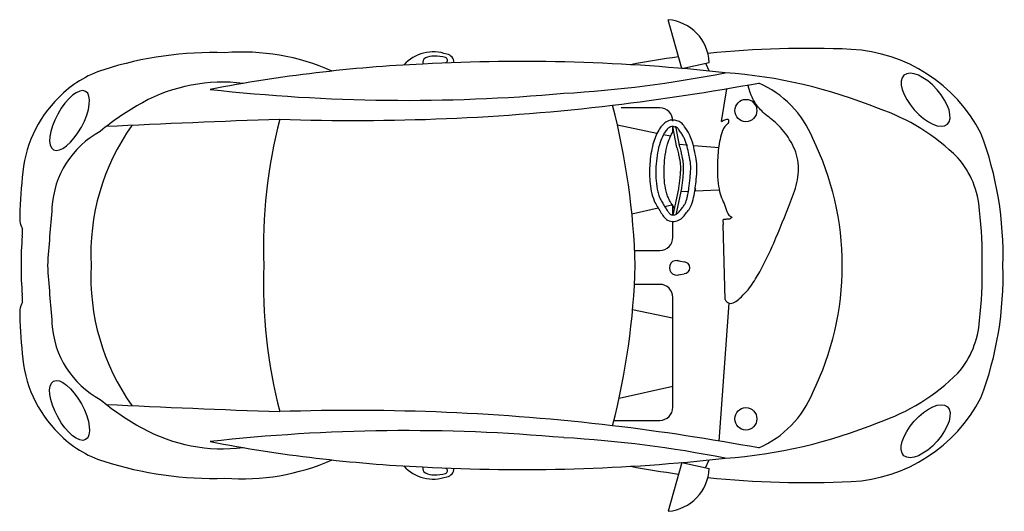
# Model space of a CAD drawing. Header units: millimetres. Extents: x 117.57 to 121.67, y 344.37 to 346.41.
import ezdxf

# ---------------------------------------------------------------- set-up
doc = ezdxf.new("R2010")
doc.units = ezdxf.units.MM

# ---------------------------------------------------------------- blocks, each defined once
blk = doc.blocks.new('newbp')
at = {"linetype": 'Continuous'}
for p, q in [((-0.912, 0.7498), (-0.8596, 0.9362)), ((-0.912, 0.7498), (-1.0167, 0.7728)), ((-1.0025, 0.7697), (-1.0163, 0.74)), ((-0.6521, 0.5886), (-0.8275, 0.5886)), ((-0.8775, 0.5386), (-0.8775, 0.1188)), ((-0.8775, 0.4593), (-0.6715, 0.5051)), ((-0.8757, 0.1981), (-0.7234, 0.1664)), ((-0.8275, 0.0688), (-0.7305, 0.0688)), ((-0.8921, 0.0336), (-0.9202, 0.028)), ((-0.8921, -0.0225), (-0.9202, -0.0169)), ((-0.9102, -0.297), (-0.8885, -0.1972)), ((-0.8992, -0.296), (-0.8775, -0.1963)), ((-0.8215, -0.2225), (-0.7208, -0.2001)), ((-0.8775, -0.2349), (-0.8466, -0.2281)), ((-0.9042, -0.4557), (-0.8885, -0.5356)), ((-0.8931, -0.4548), (-0.8775, -0.5347)), ((-0.8688, -0.4975), (-0.8412, -0.5032)), ((-0.8167, -0.5084), (-0.6653, -0.5399)), ((-1.064, -0.5534), (-1.0839, -0.6792)), ((-1.0025, -0.7763), (-1.0163, -0.7466)), ((-0.912, -0.7565), (-1.0167, -0.7795)), ((-0.912, -0.7565), (-0.8596, -0.9428))]:
    blk.add_line(p, q, dxfattribs=at)
for p, q in [((-1.0551, 0.6676), (-1.0928, 0.1407)), ((-1.0771, 0.127), (-1.0704, -0.1598)), ((-0.9627, -0.2885), (-1.0539, -0.2926)), ((-0.9078, -0.286), (-0.9386, -0.2874)), ((-0.9577, -0.4626), (-1.055, -0.4546)), ((-0.9019, -0.4671), (-0.933, -0.4646))]:
    blk.add_line(p, q)
for points in [[(-0.7313, -0.0608), (-0.8275, -0.0608, 0.414214), (-0.8775, -0.1108), (-0.8775, -0.1718)], [(-0.8775, -0.5556, 0.414214), (-0.8275, -0.6056), (-0.6801, -0.6056)]]:
    blk.add_lwpolyline(points, format="xyb", dxfattribs=at)
for points in [[(-0.8775, -0.1963), (-0.8775, -0.2349)], [(-0.8775, -0.5132), (-0.8775, -0.5347)]]:
    blk.add_lwpolyline(points, dxfattribs=at)
for centre, radius, start, end in [((-0.8451, 0.765), 0.1717, 94.8358, 177.4105), ((-1.5275, 0.2271), 0.5965, 93.1042, 152.5294), ((-1.3907, -2.8479), 3.6746, 84.0793, 92.6383), ((-1.3907, -2.8479), 3.6746, 79.4187, 82.3204), ((-0.0082, 0.7726), 0.0318, 97.347, 181.047), ((-0.0046, 0.7821), 0.0102, 105.925, 249.0437), ((0.0392, 0.6593), 0.1537, 42.3185, 109.578), ((0.029, 0.6645), 0.1324, 87.1047, 105.925), ((0.0399, 0.7308), 0.0661, 63.2181, 93.6483), ((0.7711, -0.0389), 0.8513, 85.5476, 113.8305), ((0.8797, -0.5761), 1.3866, 72.3333, 91.7581), ((-0.2954, -6.3359), 7.1125, 86.98264, 96.31375), ((0.0609, 0.7729), 0.0191, 341.3047, 62.6447), ((-0.1867, -4.9427), 5.7156, 79.1065, 87.3355), ((-0.9432, -1.1669), 1.9051, 94.045, 112.2344), ((-0.2062, 5.1113), 4.4637, 258.7428, 266.7414), ((1.1721, 0.3418), 0.4233, 44.6346, 72.3333), ((-1.0488, 0.3333), 0.3935, 113.5432, 157.7315), ((0.4339, 9.6009), 9.0565, 259.56802, 263.14618), ((0.8451, 0.0556), 0.6418, 61.3785, 96.9532), ((0.1417, 7.3756), 6.7477, 264.88453, 276.39626), ((2.0433, -0.084), 2.7781, 165.5534, 178.3371), ((0.3473, 9.0377), 8.487, 263.27314, 271.89151), ((0.666, -0.2725), 1.0156, 50.3417, 61.3785), ((1.138, 0.3017), 0.4758, 3.7909, 45.1844), ((-1.4163, -0.1446), 0.7814, 108.4873, 134.9605), ((-0.8275, 0.5386), 0.05, 90, 180), ((-1.2672, 0.0671), 1.9565, 357.937, 14.4502), ((-1.5754, -60.4002), 60.9953, 87.306076, 87.930416), ((0.5026, 0.0407), 0.8476, 357.0193, 35.4395), ((-0.8251, 0.0379), 1.3163, 159.343, 181.797), ((1.1447, 0.1976), 0.3549, 3.2978, 61.4623), ((-0.4263, -0.0027), 1.0995, 153.8158, 180.034), ((-1.7135, 0.1862), 0.3382, 138.9346, 176.4235), ((0.1972, 0.1661), 1.4253, 0.0094, 6.7284), ((-0.688, 0.035), 1.3739, 172.7936, 181.5977), ((-12.5188, -0.9903), 14.0697, 4.02259, 4.92676), ((1.5301, 0.1823), 0.0938, 331.033, 350.1956), ((-0.8275, 0.1188), 0.05, 180, 270), ((2.0842, 0.13), 0.4721, 179.1597, 182.63), ((0.7778, 0.0224), 0.8392, 358.2457, 5.8814), ((-0.9202, 0.0055), 0.0224, 90, 270), ((-0.8921, 0.0055), 0.0281, 247.3801, 112.6199), ((-0.8251, -0.0446), 1.3163, 178.203, 200.657), ((-0.688, -0.0416), 1.3739, 178.4023, 187.2064), ((-0.4263, -0.004), 1.0995, 179.966, 206.1842), ((2.0433, 0.0773), 2.7781, 181.6629, 194.4466), ((-1.2672, -0.0738), 1.9565, 345.5498, 2.063), ((0.5026, -0.0474), 0.8476, 324.5605, 2.9807), ((-12.5188, 0.9836), 14.0697, 355.07324, 355.97741), ((0.7778, -0.029), 0.8392, 354.1186, 1.7543), ((2.0842, -0.1367), 0.4721, 177.37, 180.8403), ((1.5301, -0.189), 0.0938, 9.8044, 28.967), ((0.1972, -0.1728), 1.4253, 353.2716, 359.9906), ((-1.7135, -0.1929), 0.3382, 183.5765, 221.0654), ((1.1447, -0.2043), 0.3549, 298.5377, 356.7022), ((1.138, -0.3084), 0.4758, 314.8156, 356.2091), ((-1.4163, 0.1379), 0.7814, 225.0395, 251.5127), ((-1.0488, -0.34), 0.3935, 202.2685, 246.4568), ((-1.5275, -0.2338), 0.5965, 207.4706, 266.8958), ((0.666, 0.2658), 1.0156, 298.6215, 309.6583), ((0.3473, -9.0444), 8.487, 88.10849, 96.72686), ((-1.5754, 60.3936), 60.9953, 272.069584, 272.693924), ((-0.9432, 1.1602), 1.9051, 247.7656, 265.955), ((0.4339, -9.6076), 9.0565, 96.85382, 100.43198), ((0.1417, -7.3823), 6.7477, 83.60374, 95.11547), ((0.8451, -0.0623), 0.6418, 263.0468, 298.6215), ((-0.2062, -5.118), 4.4637, 93.2586, 101.2572), ((-0.1867, 4.936), 5.7156, 272.6645, 280.8935), ((1.1721, -0.3484), 0.4233, 287.6667, 315.3654), ((-0.2954, 6.3292), 7.1125, 263.68625, 273.01736), ((0.7711, 0.0322), 0.8513, 246.1695, 274.4524), ((0.8797, 0.5694), 1.3866, 268.2419, 287.6667), ((-0.8451, -0.7717), 0.1717, 182.5895, 265.1642), ((-1.3907, 2.8412), 3.6746, 277.6796, 280.5813), ((-0.0082, -0.7793), 0.0318, 178.953, 262.653), ((-0.0046, -0.7888), 0.0102, 110.9563, 254.075), ((0.0392, -0.666), 0.1537, 250.422, 317.6815), ((0.0609, -0.7795), 0.0191, 297.3553, 18.6953), ((-1.3907, 2.8412), 3.6746, 267.3617, 275.9207), ((0.029, -0.6712), 0.1324, 254.075, 272.8953), ((0.0399, -0.7375), 0.0661, 266.3517, 296.7819)]:
    blk.add_arc(centre, radius, start, end, dxfattribs=at)
for centre, major_axis, ratio in [((-1.845, 0.6302), (-0.083, -0.0937), 0.463754), ((1.4316, 0.5507), (-0.0614, 0.1116), 0.405921)]:
    blk.add_ellipse(centre, major_axis=major_axis, ratio=ratio, dxfattribs=at)
for centre in [(-1.1568, 0.583), (-1.1568, -0.5953)]:
    blk.add_ellipse(centre, major_axis=(0, 0.0429), ratio=0.983266, start_param=4.712389, end_param=10.995574)
at = {"linetype": 'Continuous', "extrusion": (0, 0, -1)}
for centre, major_axis, ratio in [((1.4316, -0.5574), (-0.0614, -0.1116), 0.405921), ((-1.845, -0.6369), (-0.083, 0.0937), 0.463754)]:
    blk.add_ellipse(centre, major_axis=major_axis, ratio=ratio, dxfattribs=at)
for points, knots in [([(-1.0771, 0.127), (-1.0797, 0.1335), (-1.1001, 0.1499), (-1.1441, 0.1155), (-1.1802, 0.0724), (-1.223, -0.0012), (-1.2727, -0.1052), (-1.3177, -0.221), (-1.3596, -0.3282), (-1.3602, -0.4178), (-1.3229, -0.4926), (-1.275, -0.5496), (-1.2231, -0.5849), (-1.1934, -0.6221), (-1.1784, -0.6469), (-1.165, -0.6933)], [0, 0, 0, 0, 0.527288, 1.647451, 3.487558, 5.099073, 7.968657, 12.238313, 14.475187, 16.613757, 18.744202, 20.639343, 22.223389, 23.452731, 24.286529, 24.286529, 24.286529, 24.286529]), ([(-1.064, -0.5534), (-1.0679, -0.5559), (-1.0742, -0.5611), (-1.0901, -0.5646), (-1.0912, -0.5553), (-1.09, -0.5491), (-1.0842, -0.542), (-1.0742, -0.5338), (-1.0653, -0.5134), (-1.0542, -0.4747), (-1.0469, -0.4066), (-1.0471, -0.3364), (-1.0586, -0.2686), (-1.0802, -0.2283), (-1.0882, -0.1952), (-1.1048, -0.1883), (-1.0993, -0.1829), (-1.093, -0.1798), (-1.0844, -0.1806), (-1.0773, -0.1782), (-1.0651, -0.1809), (-1.0703, -0.1661), (-1.0704, -0.1598)], [0, 0, 0, 0, 0.0138597, 0.0278304, 0.0329137, 0.0379971, 0.0465756, 0.0592704, 0.0762214, 0.1105991, 0.1789801, 0.2766959, 0.3173629, 0.3800771, 0.4110544, 0.4160421, 0.4210284, 0.4277212, 0.4387433, 0.4448131, 0.4508005, 0.4694463, 0.4694463, 0.4694463, 0.4694463]), ([(-0.9631, -0.2946), (-0.9654, -0.3079), (-0.9537, -0.2352), (-0.9368, -0.215), (-0.9111, -0.1793), (-0.8818, -0.1698), (-0.8502, -0.1756), (-0.8292, -0.2111), (-0.7987, -0.2569), (-0.7876, -0.3223), (-0.7881, -0.3953), (-0.7975, -0.4619), (-0.8183, -0.5167), (-0.844, -0.5504), (-0.8719, -0.5614), (-0.8924, -0.5568), (-0.911, -0.5502), (-0.9253, -0.5292), (-0.9503, -0.4936), (-0.9653, -0.4137), (-0.9745, -0.3822), (-0.9608, -0.2819), (-0.9631, -0.2946)], [0, 0, 0, 0, 0.03969, 0.089634, 0.13125, 0.1542862, 0.1797268, 0.2207266, 0.2680991, 0.3447665, 0.4095645, 0.4843001, 0.541515, 0.5817687, 0.6060665, 0.6262474, 0.6436722, 0.6634686, 0.6988791, 0.7758465, 0.8696394, 0.907731, 0.907731, 0.907731, 0.907731]), ([(-0.9384, -0.2925), (-0.9377, -0.2887), (-0.9368, -0.2841), (-0.9347, -0.2738), (-0.9335, -0.2682), (-0.9298, -0.2529), (-0.9276, -0.2465), (-0.9235, -0.2374), (-0.9217, -0.2346), (-0.9175, -0.2289), (-0.9161, -0.227), (-0.9102, -0.2192), (-0.9058, -0.2133), (-0.899, -0.2058), (-0.8965, -0.2034), (-0.8921, -0.2001), (-0.8904, -0.199), (-0.8864, -0.1974), (-0.8844, -0.1968), (-0.8788, -0.196), (-0.8749, -0.1963), (-0.8707, -0.1975), (-0.8697, -0.198), (-0.8672, -0.1993), (-0.8654, -0.2008), (-0.8609, -0.2059), (-0.8583, -0.2094), (-0.8529, -0.2178), (-0.8498, -0.2229), (-0.8439, -0.2322), (-0.8411, -0.2367), (-0.835, -0.2469), (-0.8318, -0.2526), (-0.8265, -0.2638), (-0.8243, -0.2697), (-0.8204, -0.2821), (-0.8189, -0.2887), (-0.815, -0.309), (-0.8135, -0.3234), (-0.8121, -0.3521), (-0.8121, -0.3664), (-0.8143, -0.4095), (-0.8181, -0.4383), (-0.8289, -0.4756), (-0.8327, -0.4857), (-0.8398, -0.5008), (-0.8427, -0.5061), (-0.8488, -0.5159), (-0.852, -0.5203), (-0.8583, -0.5269), (-0.8612, -0.5293), (-0.8674, -0.5331), (-0.8707, -0.5342), (-0.8744, -0.5349), (-0.8754, -0.5349), (-0.8786, -0.5346), (-0.8806, -0.5343), (-0.8854, -0.5331), (-0.8883, -0.5322), (-0.8924, -0.5308), (-0.8938, -0.5301), (-0.895, -0.5294), (-0.8951, -0.5293), (-0.8959, -0.5285), (-0.8966, -0.5279), (-0.8985, -0.5255), (-0.9001, -0.5233), (-0.9036, -0.5183), (-0.9052, -0.5158), (-0.9083, -0.5113), (-0.9098, -0.5091), (-0.914, -0.5026), (-0.9165, -0.4985), (-0.9208, -0.4902), (-0.9227, -0.4859), (-0.9263, -0.4765), (-0.928, -0.4715), (-0.9325, -0.456), (-0.9349, -0.4453), (-0.9384, -0.4291), (-0.9396, -0.4231), (-0.9419, -0.4127), (-0.9428, -0.4081), (-0.9451, -0.3951), (-0.946, -0.387), (-0.9457, -0.3688), (-0.9455, -0.3631), (-0.9446, -0.3511), (-0.9441, -0.3452), (-0.9422, -0.3256), (-0.9401, -0.309), (-0.9388, -0.298), (-0.9387, -0.2965), (-0.9385, -0.2945), (-0.9384, -0.294), (-0.9384, -0.293), (-0.9384, -0.2928), (-0.9384, -0.2925)], [0.497033, 0.497033, 0.497033, 0.497033, 0.723444, 0.723444, 0.974636, 0.974636, 1.50964, 1.50964, 2.044645, 2.044645, 2.271061, 2.271061, 2.862376, 2.862376, 3.217654, 3.217654, 3.537253, 3.537253, 3.856852, 3.856852, 4.368613, 4.368613, 4.584627, 4.584627, 4.99269, 4.99269, 5.400753, 5.400753, 5.808816, 5.808816, 6.216879, 6.216879, 6.778716, 6.778716, 7.350371, 7.350371, 7.922025, 7.922025, 9.065335, 9.065335, 10.208644, 10.208644, 12.495263, 12.495263, 13.409896, 13.409896, 13.929088, 13.929088, 14.44828, 14.44828, 14.909885, 14.909885, 15.371489, 15.371489, 15.62524, 15.62524, 15.87899, 15.87899, 16.120875, 16.120875, 16.36276, 16.36276, 16.51635, 16.51635, 16.669941, 16.669941, 16.921521, 16.921521, 17.136676, 17.136676, 17.351831, 17.351831, 17.782142, 17.782142, 18.204974, 18.204974, 18.627807, 18.627807, 19.473473, 19.473473, 19.978923, 19.978923, 20.484372, 20.484372, 21.475119, 21.475119, 21.859144, 21.859144, 22.162884, 22.162884, 22.770362, 22.770362, 22.900493, 22.900493, 22.951221, 22.951221, 22.964298, 22.964298, 22.964298, 22.964298]), ([(-0.8831, -0.2221), (-0.8815, -0.2246), (-0.88, -0.2271), (-0.8755, -0.2342), (-0.8727, -0.2386), (-0.8665, -0.2489), (-0.8634, -0.2546), (-0.8581, -0.2658), (-0.8559, -0.2716), (-0.852, -0.2841), (-0.8504, -0.2907), (-0.8465, -0.3109), (-0.8451, -0.3254), (-0.8436, -0.3541), (-0.8437, -0.3684), (-0.8458, -0.4115), (-0.8497, -0.4403), (-0.8605, -0.4775), (-0.8642, -0.4877), (-0.8713, -0.5027), (-0.8742, -0.5081), (-0.8784, -0.5148), (-0.8796, -0.5165), (-0.8807, -0.5181)], [5.596292, 5.596292, 5.596292, 5.596292, 5.808816, 5.808816, 6.216879, 6.216879, 6.778716, 6.778716, 7.350371, 7.350371, 7.922025, 7.922025, 9.065335, 9.065335, 10.208644, 10.208644, 12.495263, 12.495263, 13.409896, 13.409896, 13.929088, 13.929088, 14.118229, 14.118229, 14.118229, 14.118229]), ([(-0.9042, -0.4557), (-0.9058, -0.4491), (-0.9073, -0.4424), (-0.91, -0.43), (-0.9112, -0.424), (-0.9135, -0.4136), (-0.9144, -0.409), (-0.9167, -0.3961), (-0.9175, -0.3879), (-0.9173, -0.3697), (-0.917, -0.364), (-0.9162, -0.352), (-0.9157, -0.3461), (-0.9137, -0.3265), (-0.9117, -0.3099), (-0.9105, -0.2994), (-0.9103, -0.2981), (-0.9102, -0.297)], [18.939067, 18.939067, 18.939067, 18.939067, 19.473473, 19.473473, 19.978923, 19.978923, 20.484372, 20.484372, 21.475119, 21.475119, 21.859144, 21.859144, 22.162884, 22.162884, 22.770362, 22.770362, 22.871566, 22.871566, 22.871566, 22.871566]), ([(-0.8931, -0.4548), (-0.8948, -0.4482), (-0.8963, -0.4415), (-0.8989, -0.4291), (-0.9002, -0.4231), (-0.9024, -0.4127), (-0.9034, -0.4081), (-0.9056, -0.3951), (-0.9065, -0.387), (-0.9062, -0.3688), (-0.906, -0.3631), (-0.9052, -0.3511), (-0.9047, -0.3452), (-0.9027, -0.3256), (-0.9006, -0.309), (-0.8994, -0.2985), (-0.8993, -0.2972), (-0.8992, -0.296)], [18.939067, 18.939067, 18.939067, 18.939067, 19.473473, 19.473473, 19.978923, 19.978923, 20.484372, 20.484372, 21.475119, 21.475119, 21.859144, 21.859144, 22.162884, 22.162884, 22.770362, 22.770362, 22.871566, 22.871566, 22.871566, 22.871566])]:
    blk.add_open_spline(points, degree=3, knots=knots)

msp = doc.modelspace()

# ---------------------------------------------------------------- block references
at = {"xscale": 1.088628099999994, "yscale": 1.088628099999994, "zscale": 1.0886281, "rotation": 180}
msp.add_blockref('newbp', (119.3381, 345.3864), dxfattribs=at)

doc.saveas('drawing.dxf')
